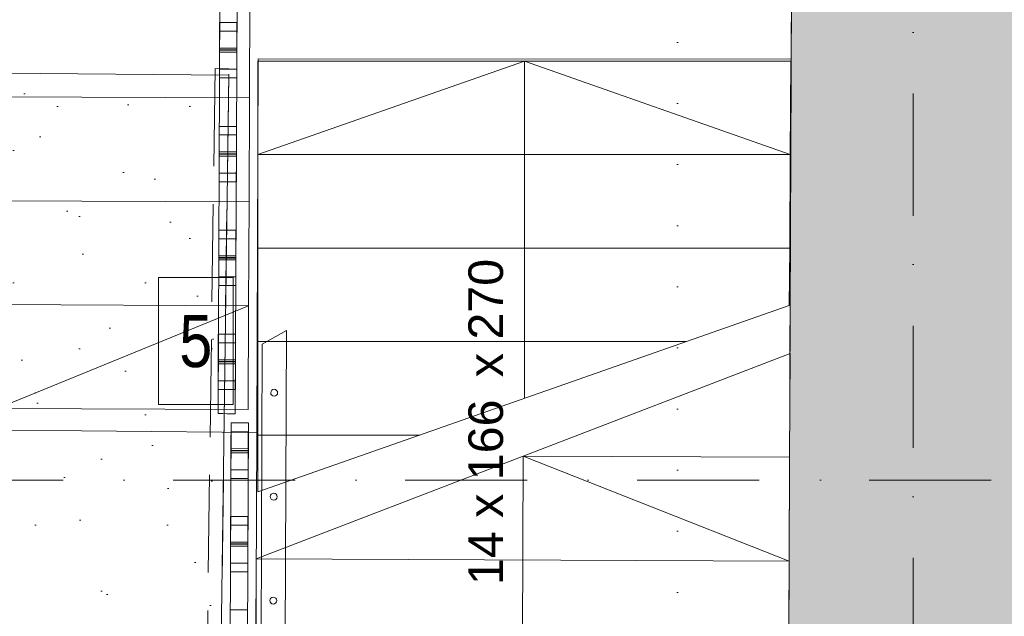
# Model space of a CAD drawing. Header units: millimetres. Extents: x -2532 to 181134, y -4151 to 53885.
# Tile 207 of 220: x 26110 to 28955, y 15801 to 17524. Entities that reach past the tile are written whole.
import ezdxf
from ezdxf.enums import TextEntityAlignment as Align

# ---------------------------------------------------------------- set-up
doc = ezdxf.new("R2010")
doc.units = ezdxf.units.MM
doc.header["$MEASUREMENT"] = 0
for name, pattern in [('Dense Dotted', [176.388884, 0, -176.388884]), ('Dot & Dashed', [670.277762, 352.777767, -176.388884, 0, -141.111112]), ('Hidden Line', [391.222223, 282.222223, -109])]:
    doc.linetypes.add(name, pattern=pattern)
for name, color, linetype in [('AR - Lõikejoon plaanis', 7, 'Continuous'), ('AR - Piirded', 7, 'Continuous'), ('AR - Seinad SS.ol', 7, 'Continuous'), ('AR - Teljed', 7, 'Continuous'), ('AR - Trepid', 7, 'Continuous'), ('New_AR - Piirded', 7, 'Continuous'), ('New_AR - Seinad SS.ol', 7, 'Continuous'), ('New_AR - Trepid', 7, 'Continuous'), ('New_AR - Vahelaed', 7, 'Continuous'), ('New_SA - ripplaed', 7, 'Continuous')]:
    doc.layers.add(name, color=color, linetype=linetype)
for name, color, linetype, lineweight in [('AR - Lõikejoon plaanis_Pen_No__85', 7, 'Continuous', 9), ('AR - Piirded_Pen_No__91', 7, 'Continuous', 9), ('AR - Seinad SS.ol_Pen_No__221', 252, 'Continuous', 13), ('AR - Teljed_Pen_No__4', 8, 'Continuous', 13), ('AR - Trepid_Pen_No__1', 7, 'Continuous', 9), ('Märkused - Muinsuskaitselised väärtused_Pen_No__20', 1, 'Continuous', 13), ('New_AR - Piirded_Pen_No__207', 5, 'Continuous', 13), ('New_AR - Seinad SS.ol_Pen_No__207', 5, 'Continuous', 13), ('New_AR - Trepid_Pen_No__207', 5, 'Continuous', 9), ('New_AR - Trepid_Pen_No__71', 7, 'Continuous', 13), ('New_AR - Vahelaed_Pen_No__207', 5, 'Continuous', 13), ('New_SA - ripplaed_Pen_No__207', 5, 'Continuous', 9)]:
    doc.layers.add(name, color=color, linetype=linetype, lineweight=lineweight)
doc.styles.add('GENERATED_STYLE_1', font='txt')
doc.styles.add('GENERATED_STYLE_4', font='txt')

# ---------------------------------------------------------------- blocks, each defined once
blk = doc.blocks.new('Slab_13_1', base_point=(25198.9, 20627.4))
at = {"layer": 'New_AR - Vahelaed_Pen_No__207', "linetype": 'Continuous', "flags": 128}
blk.add_lwpolyline([(25198.9, 20627.4), (28353.8, 20629.6), (28339.5, 17410.4), (26799.7, 17411), (26795.2, 16332.5), (25172.4, 16347.6), (25202.8, 18680.3)], close=True, dxfattribs=at)
blk = doc.blocks.new('Slab_14_1', base_point=(25172.4, 16347.6))
at = {"layer": 'New_AR - Vahelaed_Pen_No__207', "linetype": 'Continuous', "flags": 128}
blk.add_lwpolyline([(25172.4, 16347.6), (26795.2, 16332.5), (26784.8, 13867.1), (28324.8, 13860.6), (28311.6, 10724.8), (26392.8, 10724.8), (26393.7, 11165.7), (25102.9, 11168.3)], close=True, dxfattribs=at)
blk = doc.blocks.new('Slab_77_1', base_point=(25109.6, 11527.3))
at = {"layer": 'New_SA - ripplaed_Pen_No__207', "linetype": 'Continuous'}
h = blk.add_hatch(dxfattribs=at)
h.set_pattern_fill('Carpet_0001', color=256, style=0, pattern_type=2)
h.set_pattern_definition([(45, (0, 600), (-190.9188, 190.9188), [0, -180, 0, -270]), (110, (600, 600), (253.717, 92.3454), [0, -132, 0, -228])])
h.paths.add_polyline_path([(25109.6, 11527.3), (28315, 11520.9), (28325.2, 13955.3), (26668.9, 13955.3), (26714.4, 17363.8), (25185.9, 17378)])
at = {"layer": 'New_SA - ripplaed_Pen_No__207', "linetype": 'Continuous', "flags": 128}
blk.add_lwpolyline([(25109.6, 11527.3), (25185.9, 17378), (26714.4, 17363.8), (26668.9, 13955.3), (28325.2, 13955.3), (28315, 11520.9)], close=True, dxfattribs=at)
blk = doc.blocks.new('Stair_5_1')
at = {"layer": 'AR - Trepid_Pen_No__1', "linetype": 'Continuous'}
for p, q in [((26793.6, 15967.1), (28336.1, 16560.6)), ((28334.9, 16260.6), (28336.1, 16560.6)), ((27564.9, 16263.8), (26793.6, 15967.1)), ((27553.5, 13563.8), (27564.9, 16263.8)), ((28334.9, 16260.6), (27564.9, 16263.8)), ((27564.9, 16263.8), (28334.9, 16260.6)), ((28333.6, 15960.6), (27564.9, 16263.8)), ((28333.6, 15960.6), (28334.9, 16260.6)), ((26793.6, 15967.1), (26792.4, 15667.1)), ((28333.6, 15960.6), (26793.6, 15967.1)), ((26793.6, 15967.1), (28333.6, 15960.6)), ((28332.4, 15660.6), (28333.6, 15960.6))]:
    blk.add_line(p, q, dxfattribs=at)
blk = doc.blocks.new('Stair_6_1')
at = {"layer": 'New_AR - Trepid_Pen_No__207', "linetype": 'Continuous'}
for p, q in [((28338.6, 17404.8), (26798.6, 17404.8)), ((26798.6, 17404.8), (26798.6, 17134.8)), ((27568.6, 17404.8), (26798.6, 17134.8)), ((27568.6, 17134.8), (27568.6, 17404.8)), ((28336.9, 17134.8), (27568.6, 17404.8)), ((28336.9, 17134.8), (28338.6, 17404.8)), ((28336.9, 17134.8), (26798.6, 17134.8)), ((26798.6, 17134.8), (26798.6, 16864.8)), ((26798.6, 17134.8), (28336.9, 17134.8)), ((27568.6, 16430.7), (27568.6, 17134.8)), ((28335.1, 16864.8), (28336.9, 17134.8)), ((28335.1, 16864.8), (26798.6, 16864.8)), ((26798.6, 16864.8), (26798.6, 16594.8)), ((26798.6, 16864.8), (28335.1, 16864.8)), ((28334, 16699.1), (28335.1, 16864.8)), ((26798.6, 16160.7), (28334, 16699.1)), ((28036.4, 16594.8), (26798.6, 16594.8)), ((26798.6, 16594.8), (26798.6, 16324.8)), ((26798.6, 16594.8), (28036.4, 16594.8)), ((27568.1, 16430.2), (27568.1, 16431.2)), ((27569.1, 16430.2), (27569.1, 16431.2)), ((27266.4, 16324.8), (26798.6, 16324.8)), ((26798.6, 16324.8), (26798.6, 16160.7)), ((26798.6, 16324.8), (27266.4, 16324.8))]:
    blk.add_line(p, q, dxfattribs=at)
at = {"layer": 'New_AR - Trepid_Pen_No__71', "char_height": 100, "rotation": 90, "style": 'GENERATED_STYLE_1'}
for s, insert, attachment_point in [('\\A1;{\\pqc;\\pt0,7100;\\fArial Baltic|b0|i0|c186|p34;14 x \\fArial Baltic|b0|i0|c186|p34;166\\fArial Baltic|b0|i0|c186|p34;\\A1{\\H.66x;\\S^  ;}\\fArial Baltic|b0|i0|c186|p34;\\fArial Baltic|b0|i0|c186|p34; x \\fArial Baltic|b0|i0|c186|p34;270\\fArial Baltic|b0|i0|c186|p34;\\A1{\\H.66x;\\S^  ;}\\fArial Baltic|b0|i0|c186|p34;\\fArial Baltic|b0|i0|c186|p34;\\fArial Baltic|b0|i0|c186|p34;\\fArial Baltic|b0|i0|c186|p34;\\A1{\\H.66x;\\S^  ;}\\fArial Baltic|b0|i0|c186|p34;}', (27536, 16388.1), 8), ('\\A1;{\\pqc;\\pt0,7100;\\fArial Baltic|b0|i0|c186|p34;\\fArial Baltic|b0|i0|c186|p34;\\fArial Baltic|b0|i0|c186|p34;\\A1{\\H.66x;\\S^  ;}\\fArial Baltic|b0|i0|c186|p34;\\fArial Baltic|b0|i0|c186|p34;\\fArial Baltic|b0|i0|c186|p34;\\fArial Baltic|b0|i0|c186|p34;\\A1{\\H.66x;\\S^  ;}\\fArial Baltic|b0|i0|c186|p34;\\fArial Baltic|b0|i0|c186|p34;\\fArial Baltic|b0|i0|c186|p34;\\fArial Baltic|b0|i0|c186|p34;\\A1{\\H.66x;\\S^  ;}\\fArial Baltic|b0|i0|c186|p34;}', (27568.6, 16388.1), 2)]:
    blk.add_mtext(s, dxfattribs=dict(at, insert=insert, attachment_point=attachment_point))
blk = doc.blocks.new('Stair_10_1')
at = {"layer": 'New_AR - Trepid_Pen_No__207', "linetype": 'Continuous'}
for p, q in [((25551.8, 17903.5), (25550.5, 17603.5)), ((26776.8, 17898.3), (25551.8, 17903.5)), ((26051.8, 17901.4), (26050.5, 17601.4)), ((26051.3, 17901.9), (26051.3, 17900.9)), ((26052.3, 17901.9), (26052.3, 17900.9)), ((26775.5, 17598.3), (26776.8, 17898.3)), ((25550.5, 17603.5), (25549.2, 17303.5)), ((25550.5, 17603.5), (26775.5, 17598.3)), ((26775.5, 17598.3), (25550.5, 17603.5)), ((26050.5, 17601.4), (26046.7, 16701.4)), ((26774.2, 17298.3), (26775.5, 17598.3)), ((25549.2, 17303.5), (25548, 17003.5)), ((25549.2, 17303.5), (26774.2, 17298.3)), ((26774.2, 17298.3), (25549.2, 17303.5)), ((26773, 16998.3), (26774.2, 17298.3)), ((25548, 17003.5), (25546.7, 16703.5)), ((25548, 17003.5), (26773, 16998.3)), ((26773, 16998.3), (25548, 17003.5)), ((26771.7, 16698.3), (26773, 16998.3)), ((25546.7, 16703.5), (25545.5, 16403.5)), ((25546.7, 16703.5), (26771.7, 16698.3)), ((26771.7, 16698.3), (25546.7, 16703.5)), ((25546.7, 16703.5), (26045.4, 16401.4)), ((26046.7, 16701.4), (26045.4, 16401.4)), ((26045.4, 16401.4), (26771.7, 16698.3)), ((26770.4, 16398.3), (26771.7, 16698.3)), ((25545.5, 16403.5), (26770.4, 16398.3))]:
    blk.add_line(p, q, dxfattribs=at)
at = {"layer": 'New_AR - Trepid_Pen_No__71', "char_height": 100, "rotation": 89.7588, "style": 'GENERATED_STYLE_1'}
for s, insert, attachment_point in [('\\A1;{\\pqc;\\pt0,7100;\\fArial Baltic|b0|i0|c186|p34;5 x \\fArial Baltic|b0|i0|c186|p34;158\\fArial Baltic|b0|i0|c186|p34;\\A1{\\H.66x;\\S^  ;}\\fArial Baltic|b0|i0|c186|p34;\\fArial Baltic|b0|i0|c186|p34; x \\fArial Baltic|b0|i0|c186|p34;300\\fArial Baltic|b0|i0|c186|p34;\\A1{\\H.66x;\\S^  ;}\\fArial Baltic|b0|i0|c186|p34;\\fArial Baltic|b0|i0|c186|p34;\\fArial Baltic|b0|i0|c186|p34;\\fArial Baltic|b0|i0|c186|p34;\\A1{\\H.66x;\\S^  ;}\\fArial Baltic|b0|i0|c186|p34;}', (26016, 17151.5), 8), ('\\A1;{\\pqc;\\pt0,7100;\\fArial Baltic|b0|i0|c186|p34;\\fArial Baltic|b0|i0|c186|p34;\\fArial Baltic|b0|i0|c186|p34;\\A1{\\H.66x;\\S^  ;}\\fArial Baltic|b0|i0|c186|p34;\\fArial Baltic|b0|i0|c186|p34;\\fArial Baltic|b0|i0|c186|p34;\\fArial Baltic|b0|i0|c186|p34;\\A1{\\H.66x;\\S^  ;}\\fArial Baltic|b0|i0|c186|p34;\\fArial Baltic|b0|i0|c186|p34;\\fArial Baltic|b0|i0|c186|p34;\\fArial Baltic|b0|i0|c186|p34;\\A1{\\H.66x;\\S^  ;}\\fArial Baltic|b0|i0|c186|p34;}', (26048.6, 17151.4), 2)]:
    blk.add_mtext(s, dxfattribs=dict(at, insert=insert, attachment_point=attachment_point))
blk = doc.blocks.new('Wall_41_1', base_point=(28311.1, 10600.9))
at = {"layer": 'AR - Seinad SS.ol_Pen_No__221', "linetype": 'Continuous'}
blk.add_hatch(color=256, dxfattribs=at).paths.add_polyline_path([(29043.5, 11169.4), (29071.9, 17914.5), (28341.9, 17918.8), (28313.5, 11170.9)])
at = {"layer": 'AR - Seinad SS.ol_Pen_No__221', "linetype": 'Continuous', "flags": 128}
blk.add_lwpolyline([(28344.4, 18518.8), (28313.5, 11170.9)], dxfattribs=at)
blk = doc.blocks.new('Wall_117_1', base_point=(33152.6, 16521.6))
at = {"layer": 'New_AR - Seinad SS.ol_Pen_No__207', "linetype": 'Continuous', "flags": 128}
blk.add_lwpolyline([(28335.9, 16641.6), (28335.9, 16521.6)], dxfattribs=at)
blk = doc.blocks.new('Wall_315_1', base_point=(26668.9, 13955.3))
at = {"layer": 'New_SA - ripplaed_Pen_No__207', "linetype": 'Hidden Line', "flags": 128}
for points in [[(26674.7, 17383.1), (26628.7, 13942.3)], [(26668.9, 13955.3), (26714.7, 17382.6)], [(26701.7, 17382.7), (26674.7, 17383.1)], [(26714.7, 17382.6), (26701.7, 17382.7)]]:
    blk.add_lwpolyline(points, dxfattribs=at)
blk = doc.blocks.new('Standard grid marker')
at = {"layer": 'AR - Teljed_Pen_No__4', "linetype": 'Dot & Dashed'}
blk.add_line((1000, 0), (44867.9, 0), dxfattribs=at)
at = {"layer": 'AR - Teljed_Pen_No__4', "style": 'GENERATED_STYLE_1'}
for tag, p in [('AC_MarkerText_1_0', (-300, 14.3)), ('AC_MarkerText_1_1', (46167.9, 14.3))]:
    blk.add_attdef(tag, text='', height=250, dxfattribs=at).set_placement(p, align=Align.MIDDLE_CENTER)
blk = doc.blocks.new('Standard grid marker_8')
at = {"layer": 'AR - Teljed_Pen_No__4', "linetype": 'Dot & Dashed'}
blk.add_line((1000, 0), (40415.7, 0), dxfattribs=at)
at = {"layer": 'AR - Teljed_Pen_No__4', "style": 'GENERATED_STYLE_1'}
for tag, p in [('AC_MarkerText_1_0', (-300, 12.2)), ('AC_MarkerText_1_1', (41715.7, 12.2))]:
    blk.add_attdef(tag, text='', height=250, rotation=270, dxfattribs=at).set_placement(p, align=Align.MIDDLE_CENTER)
blk = doc.blocks.new('Piire_P-01a[50]_1', base_point=(26709.6, 13769.5))
at = {"layer": 'New_AR - Piirded_Pen_No__207', "linetype": 'Continuous'}
for p, q in [((26721.1, 16359.8), (26709.6, 13769.7)), ((26721.1, 16359.6), (26720.4, 16199.7)), ((26721.1, 16359.7), (26721, 16334.7)), ((26724.4, 16359.8), (26721.1, 16359.8)), ((26721.1, 16355.5), (26721.1, 16359.7)), ((26721.1, 16359.7), (26721.1, 16359.6)), ((26771.1, 16359.4), (26721.1, 16359.7)), ((26771.1, 16359.3), (26721.1, 16359.6)), ((26771.1, 16359.3), (26721.1, 16359.6)), ((26733.6, 16359.7), (26724.4, 16359.8)), ((26746.1, 16359.7), (26733.6, 16359.7)), ((26758.6, 16359.6), (26746.1, 16359.7)), ((26767.7, 16359.6), (26758.6, 16359.6)), ((26771.1, 16359.6), (26759.6, 13769.5)), ((26771.1, 16359.6), (26767.7, 16359.6)), ((26771.1, 16359.3), (26770.4, 16199.4)), ((26771, 16334.4), (26771.1, 16359.4)), ((26771.1, 16359.4), (26771.1, 16355.3)), ((26771.1, 16359.3), (26771.1, 16359.4)), ((26720.9, 16319.9), (26721, 16331.2)), ((26721, 16349.3), (26721.1, 16355.5)), ((26721, 16341.1), (26721, 16349.3)), ((26721, 16331.2), (26721, 16341.1)), ((26721, 16334.7), (26771, 16334.4)), ((26771, 16340.9), (26770.9, 16331)), ((26770.9, 16331), (26770.9, 16319.7)), ((26771.1, 16355.3), (26771, 16349)), ((26771, 16349), (26771, 16340.9)), ((26720.8, 16307.5), (26720.9, 16319.9)), ((26720.8, 16294.3), (26720.8, 16307.5)), ((26770.9, 16319.7), (26770.8, 16307.3)), ((26770.8, 16307.3), (26770.8, 16294.1)), ((26720.7, 16285.6), (26720.8, 16294.3)), ((26770.7, 16285.4), (26720.7, 16285.6)), ((26720.7, 16285), (26720.7, 16285.4)), ((26720.7, 16283.7), (26720.7, 16285)), ((26720.7, 16281.8), (26720.7, 16283.7)), ((26720.7, 16279.7), (26720.7, 16281.8)), ((26770.7, 16280.5), (26720.7, 16280.7)), ((26720.7, 16277.4), (26720.7, 16279.7)), ((26770.7, 16279.4), (26720.7, 16279.7)), ((26770.7, 16279.1), (26720.7, 16279.3)), ((26720.7, 16275.5), (26720.7, 16277.4)), ((26720.7, 16274.2), (26720.7, 16275.5)), ((26720.7, 16274), (26720.7, 16274.2)), ((26720.7, 16265.6), (26720.7, 16273.7)), ((26770.7, 16273.4), (26720.7, 16273.7)), ((26770.8, 16294.1), (26770.7, 16285.4)), ((26770.7, 16285.2), (26770.7, 16284.8)), ((26770.7, 16284.8), (26770.7, 16283.5)), ((26770.7, 16283.5), (26770.7, 16281.6)), ((26770.7, 16281.6), (26770.7, 16279.4)), ((26770.7, 16279.4), (26770.7, 16277.2)), ((26770.7, 16277.2), (26770.7, 16275.3)), ((26770.7, 16275.3), (26770.7, 16274)), ((26770.7, 16274), (26770.7, 16273.8)), ((26770.7, 16273.4), (26770.7, 16265.4)), ((26720.5, 16239.9), (26720.6, 16252.4)), ((26720.6, 16252.4), (26720.7, 16265.6)), ((26770.6, 16252.2), (26770.5, 16239.6)), ((26770.7, 16265.4), (26770.6, 16252.2)), ((26720.5, 16224.7), (26720.4, 16199.7)), ((26720.4, 16210.2), (26720.5, 16218.5)), ((26720.5, 16228.5), (26720.5, 16239.9)), ((26720.5, 16218.5), (26720.5, 16228.5)), ((26770.5, 16224.4), (26720.5, 16224.7)), ((26770.4, 16199.4), (26770.5, 16224.4)), ((26770.5, 16218.3), (26770.4, 16210)), ((26770.5, 16239.6), (26770.5, 16228.3)), ((26770.5, 16228.3), (26770.5, 16218.3)), ((26720.4, 16203.9), (26720.4, 16210.2)), ((26720.4, 16199.7), (26720.4, 16203.9)), ((26720.4, 16199.7), (26770.4, 16199.4)), ((26770.4, 16199.4), (26720.4, 16199.7)), ((26770.4, 16210), (26770.4, 16203.7)), ((26770.4, 16203.7), (26770.4, 16199.4)), ((26719.9, 16089.8), (26719.8, 16064.8)), ((26719.8, 16079.4), (26719.9, 16085.6)), ((26719.8, 16071.2), (26719.8, 16079.4)), ((26719.9, 16085.6), (26719.9, 16089.8)), ((26719.9, 16089.8), (26719.9, 16089.7)), ((26769.9, 16089.6), (26719.9, 16089.8)), ((26769.9, 16089.4), (26719.9, 16089.7)), ((26769.9, 16089.4), (26719.9, 16089.7)), ((26769.8, 16064.6), (26769.9, 16089.6)), ((26769.9, 16085.4), (26769.8, 16079.2)), ((26769.8, 16079.2), (26769.8, 16071)), ((26769.9, 16089.6), (26769.9, 16085.4)), ((26769.9, 16089.4), (26769.9, 16089.6)), ((26719.8, 16064.8), (26719.3, 15954.8)), ((26719.7, 16050), (26719.8, 16061.3)), ((26719.7, 16037.6), (26719.7, 16050)), ((26719.8, 16061.3), (26719.8, 16071.2)), ((26719.8, 16064.8), (26769.8, 16064.6)), ((26769.8, 16064.6), (26769.3, 15954.6)), ((26769.8, 16061.1), (26769.7, 16049.8)), ((26769.7, 16049.8), (26769.7, 16037.4)), ((26769.8, 16071), (26769.8, 16061.1)), ((26719.6, 16024.4), (26719.7, 16037.6)), ((26719.6, 16015.7), (26719.6, 16024.4)), ((26769.7, 16037.4), (26769.6, 16024.2)), ((26769.6, 16024.2), (26769.6, 16015.5)), ((26719.4, 15982.5), (26719.5, 15995.8)), ((26719.5, 16013.8), (26719.6, 16015.2)), ((26719.5, 16012), (26719.5, 16013.8)), ((26719.5, 16009.8), (26719.5, 16012)), ((26769.5, 16010.6), (26719.5, 16010.8)), ((26719.5, 16007.5), (26719.5, 16009.8)), ((26769.5, 16009.6), (26719.5, 16009.8)), ((26769.5, 16009.2), (26719.5, 16009.4)), ((26719.5, 16005.6), (26719.5, 16007.5)), ((26719.5, 16004.3), (26719.5, 16005.6)), ((26719.5, 16004.2), (26719.5, 16004.3)), ((26719.5, 15995.8), (26719.5, 16003.8)), ((26769.5, 16003.6), (26719.5, 16003.8)), ((26769.6, 16015.5), (26719.6, 16015.7)), ((26719.6, 16015.2), (26719.6, 16015.5)), ((26769.5, 15995.5), (26769.4, 15982.3)), ((26769.6, 16014.9), (26769.5, 16013.6)), ((26769.5, 16013.6), (26769.5, 16011.7)), ((26769.5, 16011.7), (26769.5, 16009.6)), ((26769.5, 16009.6), (26769.5, 16007.3)), ((26769.5, 16007.3), (26769.5, 16005.4)), ((26769.5, 16005.4), (26769.5, 16004.1)), ((26769.5, 16004.1), (26769.5, 16003.9)), ((26769.5, 16003.6), (26769.5, 15995.5)), ((26769.6, 16015.3), (26769.6, 16014.9)), ((26719.3, 15958.6), (26719.4, 15970)), ((26719.4, 15970), (26719.4, 15982.5)), ((26769.4, 15969.8), (26769.3, 15958.4)), ((26769.4, 15982.3), (26769.4, 15969.8)), ((26719.3, 15954.8), (26719.2, 15929.8)), ((26719.2, 15940.4), (26719.3, 15948.6)), ((26719.2, 15934), (26719.2, 15940.4)), ((26719.2, 15929.8), (26719.2, 15934)), ((26719.3, 15948.6), (26719.3, 15958.6)), ((26769.3, 15954.6), (26719.3, 15954.8)), ((26769.2, 15929.6), (26769.3, 15954.6)), ((26769.3, 15948.4), (26769.2, 15940.1)), ((26769.2, 15940.1), (26769.2, 15933.8)), ((26769.2, 15933.8), (26769.2, 15929.6)), ((26769.3, 15958.4), (26769.3, 15948.4)), ((26719.2, 15929.8), (26769.2, 15929.6)), ((26718.7, 15819.9), (26718.6, 15794.9)), ((26718.7, 15815.7), (26718.7, 15819.9)), ((26718.7, 15819.9), (26718.7, 15819.8)), ((26768.7, 15819.7), (26718.7, 15819.9)), ((26768.7, 15819.6), (26718.7, 15819.8)), ((26768.7, 15819.6), (26718.7, 15819.8)), ((26768.6, 15794.7), (26768.7, 15819.7)), ((26768.7, 15819.7), (26768.7, 15815.5)), ((26768.7, 15819.6), (26768.7, 15819.7)), ((26718.6, 15809.5), (26718.7, 15815.7)), ((26718.6, 15801.3), (26718.6, 15809.5)), ((26718.6, 15791.4), (26718.6, 15801.3)), ((26768.7, 15815.5), (26768.6, 15809.3)), ((26768.6, 15809.3), (26768.6, 15801.1))]:
    blk.add_line(p, q, dxfattribs=at)
blk = doc.blocks.new('Piire_TRP-04[51]_1', base_point=(26683.4, 16386.3))
at = {"layer": 'New_AR - Piirded_Pen_No__207', "linetype": 'Continuous'}
for p, q in [((26683.4, 16386.5), (26689.8, 17886.5)), ((26689.8, 17886.5), (26693.1, 17886.5)), ((26693.1, 17886.5), (26702.3, 17886.5)), ((26702.3, 17886.5), (26714.8, 17886.4)), ((26714.8, 17886.4), (26727.3, 17886.4)), ((26727.3, 17886.4), (26736.4, 17886.3)), ((26733.4, 16386.3), (26739.8, 17886.3)), ((26736.4, 17886.3), (26739.8, 17886.3)), ((26689.1, 17816.3), (26689.1, 17791.3)), ((26739.1, 17816.3), (26689.1, 17816.3)), ((26689.1, 17812.2), (26689.1, 17816.3)), ((26689.1, 17805.9), (26689.1, 17812.2)), ((26739.1, 17791.3), (26739.1, 17816.3)), ((26739.1, 17816.3), (26739.1, 17812.2)), ((26739.1, 17812.2), (26739.1, 17805.9)), ((26689.1, 17797.7), (26689.1, 17805.9)), ((26689.1, 17787.9), (26689.1, 17797.7)), ((26689.1, 17791.3), (26739.1, 17791.3)), ((26689.1, 17776.6), (26689.1, 17787.9)), ((26739.1, 17805.9), (26739.1, 17797.7)), ((26739.1, 17797.7), (26739.1, 17787.9)), ((26739.1, 17787.9), (26739.1, 17776.6)), ((26689.1, 17764.1), (26689.1, 17776.6)), ((26689.1, 17750.9), (26689.1, 17764.1)), ((26739.1, 17776.6), (26739.1, 17764.1)), ((26739.1, 17764.1), (26739.1, 17750.9)), ((26689.1, 17742.3), (26689.1, 17750.9)), ((26689.1, 17741.7), (26689.1, 17742.3)), ((26739.1, 17742.3), (26689.1, 17742.3)), ((26689.1, 17740.4), (26689.1, 17741.7)), ((26689.1, 17738.5), (26689.1, 17740.4)), ((26689.1, 17736.3), (26689.1, 17738.5)), ((26739.1, 17737.3), (26689.1, 17737.3)), ((26689.1, 17734), (26689.1, 17736.3)), ((26739.1, 17736.3), (26689.1, 17736.3)), ((26739.1, 17736), (26689.1, 17736)), ((26689.1, 17732.1), (26689.1, 17734)), ((26689.1, 17730.8), (26689.1, 17732.1)), ((26689.1, 17730.3), (26689.1, 17730.8)), ((26689.1, 17722.3), (26689.1, 17730.3)), ((26739.1, 17730.3), (26689.1, 17730.3)), ((26739.1, 17750.9), (26739.1, 17742.3)), ((26739.1, 17742.3), (26739.1, 17741.7)), ((26739.1, 17741.7), (26739.1, 17740.4)), ((26739.1, 17740.4), (26739.1, 17738.5)), ((26739.1, 17738.5), (26739.1, 17736.3)), ((26739.1, 17736.3), (26739.1, 17734)), ((26739.1, 17734), (26739.1, 17732.1)), ((26739.1, 17732.1), (26739.1, 17730.8)), ((26739.1, 17730.8), (26739.1, 17730.3)), ((26739.1, 17730.3), (26739.1, 17722.3)), ((26689.1, 17709), (26689.1, 17722.3)), ((26689.1, 17696.5), (26689.1, 17709)), ((26689.1, 17685.1), (26689.1, 17696.5)), ((26739.1, 17722.3), (26739.1, 17709)), ((26739.1, 17709), (26739.1, 17696.5)), ((26739.1, 17696.5), (26739.1, 17685.1)), ((26689.1, 17675.1), (26689.1, 17685.1)), ((26689.1, 17681.3), (26689.1, 17656.3)), ((26739.1, 17681.3), (26689.1, 17681.3)), ((26689.1, 17666.9), (26689.1, 17675.1)), ((26689.1, 17660.5), (26689.1, 17666.9)), ((26739.1, 17685.1), (26739.1, 17675.1)), ((26739.1, 17656.3), (26739.1, 17681.3)), ((26739.1, 17675.1), (26739.1, 17666.9)), ((26739.1, 17666.9), (26739.1, 17660.5)), ((26689.1, 17656.3), (26689.1, 17660.5)), ((26689.1, 17656.3), (26739.1, 17656.3)), ((26739.1, 17660.5), (26739.1, 17656.3)), ((26687.9, 17516.3), (26687.9, 17491.3)), ((26737.9, 17516.3), (26687.9, 17516.3)), ((26687.9, 17512.2), (26687.9, 17516.3)), ((26687.9, 17505.9), (26687.9, 17512.2)), ((26687.9, 17497.7), (26687.9, 17505.9)), ((26687.9, 17487.9), (26687.9, 17497.7)), ((26737.9, 17491.3), (26737.9, 17516.3)), ((26737.9, 17516.3), (26737.9, 17512.2)), ((26737.9, 17512.2), (26737.9, 17505.9)), ((26737.9, 17505.9), (26737.9, 17497.7)), ((26737.9, 17497.7), (26737.9, 17487.9)), ((26687.9, 17491.3), (26737.9, 17491.3)), ((26687.9, 17476.6), (26687.9, 17487.9)), ((26687.9, 17464.1), (26687.9, 17476.6)), ((26737.9, 17487.9), (26737.9, 17476.6)), ((26737.9, 17476.6), (26737.9, 17464.1)), ((26687.9, 17450.9), (26687.9, 17464.1)), ((26687.9, 17442.3), (26687.9, 17450.9)), ((26687.9, 17441.7), (26687.9, 17442.3)), ((26737.9, 17442.3), (26687.9, 17442.3)), ((26687.9, 17440.4), (26687.9, 17441.7)), ((26687.9, 17438.5), (26687.9, 17440.4)), ((26687.9, 17436.3), (26687.9, 17438.5)), ((26737.9, 17464.1), (26737.9, 17450.9)), ((26737.9, 17450.9), (26737.9, 17442.3)), ((26737.9, 17442.3), (26737.9, 17441.7)), ((26737.9, 17441.7), (26737.9, 17440.4)), ((26737.9, 17440.4), (26737.9, 17438.5)), ((26737.9, 17438.5), (26737.9, 17436.3)), ((26737.9, 17437.3), (26687.9, 17437.3)), ((26687.9, 17434.1), (26687.9, 17436.3)), ((26737.9, 17436.3), (26687.9, 17436.3)), ((26737.9, 17436), (26687.9, 17436)), ((26687.9, 17432.1), (26687.9, 17434.1)), ((26687.9, 17430.8), (26687.9, 17432.1)), ((26687.9, 17430.3), (26687.9, 17430.8)), ((26687.9, 17422.3), (26687.9, 17430.3)), ((26737.9, 17430.3), (26687.9, 17430.3)), ((26687.9, 17409), (26687.9, 17422.3)), ((26737.9, 17436.3), (26737.9, 17434.1)), ((26737.9, 17434.1), (26737.9, 17432.1)), ((26737.9, 17432.1), (26737.9, 17430.8)), ((26737.9, 17430.8), (26737.9, 17430.3)), ((26737.9, 17430.3), (26737.9, 17422.3)), ((26737.9, 17422.3), (26737.9, 17409)), ((26687.9, 17396.5), (26687.9, 17409)), ((26687.9, 17385.1), (26687.9, 17396.5)), ((26687.9, 17375.1), (26687.9, 17385.1)), ((26687.9, 17381.3), (26687.9, 17356.3)), ((26737.9, 17381.3), (26687.9, 17381.3)), ((26737.9, 17409), (26737.9, 17396.5)), ((26737.9, 17396.5), (26737.9, 17385.1)), ((26737.9, 17385.1), (26737.9, 17375.1)), ((26737.9, 17356.3), (26737.9, 17381.3)), ((26687.9, 17366.9), (26687.9, 17375.1)), ((26687.9, 17360.5), (26687.9, 17366.9)), ((26687.9, 17356.3), (26687.9, 17360.5)), ((26687.9, 17356.3), (26737.9, 17356.3)), ((26737.9, 17375.1), (26737.9, 17366.9)), ((26737.9, 17366.9), (26737.9, 17360.5)), ((26737.9, 17360.5), (26737.9, 17356.3)), ((26686.6, 17216.3), (26686.6, 17191.3)), ((26736.6, 17216.3), (26686.6, 17216.3)), ((26686.6, 17212.2), (26686.6, 17216.3)), ((26686.6, 17205.9), (26686.6, 17212.2)), ((26736.6, 17191.3), (26736.6, 17216.3)), ((26736.6, 17216.3), (26736.6, 17212.2)), ((26736.6, 17212.2), (26736.6, 17205.9)), ((26686.6, 17197.7), (26686.6, 17205.9)), ((26686.6, 17187.9), (26686.6, 17197.7)), ((26686.6, 17191.3), (26736.6, 17191.3)), ((26686.6, 17176.6), (26686.6, 17187.9)), ((26736.6, 17205.9), (26736.6, 17197.7)), ((26736.6, 17197.7), (26736.6, 17187.9)), ((26736.6, 17187.9), (26736.6, 17176.6)), ((26686.6, 17164.1), (26686.6, 17176.6)), ((26686.6, 17150.9), (26686.6, 17164.1)), ((26736.6, 17176.6), (26736.6, 17164.1)), ((26736.6, 17164.1), (26736.6, 17150.9)), ((26686.6, 17142.3), (26686.6, 17150.9)), ((26686.6, 17141.7), (26686.6, 17142.3)), ((26736.6, 17142.3), (26686.6, 17142.3)), ((26686.6, 17140.4), (26686.6, 17141.7)), ((26686.6, 17138.5), (26686.6, 17140.4)), ((26686.6, 17136.3), (26686.6, 17138.5)), ((26736.6, 17137.3), (26686.6, 17137.3)), ((26686.6, 17134.1), (26686.6, 17136.3)), ((26736.6, 17136.3), (26686.6, 17136.3)), ((26736.6, 17136), (26686.6, 17136)), ((26686.6, 17132.1), (26686.6, 17134.1)), ((26686.6, 17130.8), (26686.6, 17132.1)), ((26686.6, 17130.3), (26686.6, 17130.8)), ((26686.6, 17122.3), (26686.6, 17130.3)), ((26736.6, 17130.3), (26686.6, 17130.3)), ((26736.6, 17150.9), (26736.6, 17142.3)), ((26736.6, 17142.3), (26736.6, 17141.7)), ((26736.6, 17141.7), (26736.6, 17140.4)), ((26736.6, 17140.4), (26736.6, 17138.5)), ((26736.6, 17138.5), (26736.6, 17136.3)), ((26736.6, 17136.3), (26736.6, 17134.1)), ((26736.6, 17134.1), (26736.6, 17132.1)), ((26736.6, 17132.1), (26736.6, 17130.8)), ((26736.6, 17130.8), (26736.6, 17130.3)), ((26736.6, 17130.3), (26736.6, 17122.3)), ((26686.6, 17109), (26686.6, 17122.3)), ((26686.6, 17096.5), (26686.6, 17109)), ((26736.6, 17122.3), (26736.6, 17109)), ((26736.6, 17109), (26736.6, 17096.5)), ((26686.6, 17085.1), (26686.6, 17096.5)), ((26686.6, 17075.1), (26686.6, 17085.1)), ((26686.6, 17081.3), (26686.6, 17056.3)), ((26736.6, 17081.3), (26686.6, 17081.3)), ((26686.6, 17066.9), (26686.6, 17075.1)), ((26736.6, 17096.5), (26736.6, 17085.1)), ((26736.6, 17085.1), (26736.6, 17075.1)), ((26736.6, 17056.3), (26736.6, 17081.3)), ((26736.6, 17075.1), (26736.6, 17066.9)), ((26686.6, 17060.5), (26686.6, 17066.9)), ((26686.6, 17056.3), (26686.6, 17060.5)), ((26686.6, 17056.3), (26736.6, 17056.3)), ((26736.6, 17066.9), (26736.6, 17060.5)), ((26736.6, 17060.5), (26736.6, 17056.3)), ((26685.3, 16916.3), (26685.3, 16891.3)), ((26735.3, 16916.3), (26685.3, 16916.3)), ((26685.3, 16912.2), (26685.3, 16916.3)), ((26685.3, 16905.9), (26685.3, 16912.2)), ((26685.3, 16897.7), (26685.3, 16905.9)), ((26685.3, 16887.9), (26685.3, 16897.7)), ((26735.3, 16891.3), (26735.3, 16916.3)), ((26735.3, 16916.3), (26735.3, 16912.2)), ((26735.3, 16912.2), (26735.3, 16905.9)), ((26735.3, 16905.9), (26735.3, 16897.7)), ((26735.3, 16897.7), (26735.3, 16887.9)), ((26685.3, 16891.3), (26735.3, 16891.3)), ((26685.3, 16876.6), (26685.3, 16887.9)), ((26685.3, 16864.1), (26685.3, 16876.6)), ((26735.3, 16887.9), (26735.3, 16876.6)), ((26735.3, 16876.6), (26735.3, 16864.1)), ((26685.3, 16850.9), (26685.3, 16864.1)), ((26685.3, 16842.3), (26685.3, 16850.9)), ((26685.3, 16841.7), (26685.3, 16842.3)), ((26735.3, 16842.3), (26685.3, 16842.3)), ((26685.3, 16840.4), (26685.3, 16841.7)), ((26735.3, 16864.1), (26735.3, 16850.9)), ((26735.3, 16850.9), (26735.3, 16842.3)), ((26735.3, 16842.3), (26735.3, 16841.7)), ((26735.3, 16841.7), (26735.3, 16840.4)), ((26685.3, 16838.5), (26685.3, 16840.4)), ((26685.3, 16836.3), (26685.3, 16838.5)), ((26735.3, 16837.3), (26685.3, 16837.3)), ((26685.3, 16834.1), (26685.3, 16836.3)), ((26735.3, 16836.3), (26685.3, 16836.3)), ((26735.3, 16836), (26685.3, 16836)), ((26685.3, 16832.1), (26685.3, 16834.1)), ((26685.3, 16830.8), (26685.3, 16832.1)), ((26685.3, 16830.3), (26685.3, 16830.8)), ((26685.3, 16822.3), (26685.3, 16830.3)), ((26735.3, 16830.3), (26685.3, 16830.3)), ((26685.3, 16809), (26685.3, 16822.3)), ((26735.3, 16840.4), (26735.3, 16838.5)), ((26735.3, 16838.5), (26735.3, 16836.3)), ((26735.3, 16836.3), (26735.3, 16834.1)), ((26735.3, 16834.1), (26735.3, 16832.1)), ((26735.3, 16832.1), (26735.3, 16830.8)), ((26735.3, 16830.8), (26735.3, 16830.3)), ((26735.3, 16830.3), (26735.3, 16822.3)), ((26735.3, 16822.3), (26735.3, 16809)), ((26685.3, 16796.5), (26685.3, 16809)), ((26685.3, 16785.1), (26685.3, 16796.5)), ((26685.3, 16775.2), (26685.3, 16785.1)), ((26735.3, 16809), (26735.3, 16796.5)), ((26735.3, 16796.5), (26735.3, 16785.1)), ((26735.3, 16785.1), (26735.3, 16775.2)), ((26685.3, 16781.3), (26685.3, 16756.3)), ((26735.3, 16781.3), (26685.3, 16781.3)), ((26685.3, 16766.9), (26685.3, 16775.2)), ((26685.3, 16760.5), (26685.3, 16766.9)), ((26685.3, 16756.3), (26685.3, 16760.5)), ((26685.3, 16756.3), (26735.3, 16756.3)), ((26735.3, 16756.3), (26735.3, 16781.3)), ((26735.3, 16775.2), (26735.3, 16766.9)), ((26735.3, 16766.9), (26735.3, 16760.5)), ((26735.3, 16760.5), (26735.3, 16756.3)), ((26684.1, 16616.3), (26684.1, 16591.3)), ((26734.1, 16616.3), (26684.1, 16616.3)), ((26684.1, 16612.2), (26684.1, 16616.3)), ((26734.1, 16591.3), (26734.1, 16616.3)), ((26734.1, 16616.3), (26734.1, 16612.2)), ((26684.1, 16605.9), (26684.1, 16612.2)), ((26684.1, 16597.7), (26684.1, 16605.9)), ((26684.1, 16587.9), (26684.1, 16597.7)), ((26684.1, 16591.3), (26734.1, 16591.3)), ((26684.1, 16576.6), (26684.1, 16587.9)), ((26734.1, 16612.2), (26734.1, 16605.9)), ((26734.1, 16605.9), (26734.1, 16597.7)), ((26734.1, 16597.7), (26734.1, 16587.9)), ((26734.1, 16587.9), (26734.1, 16576.6)), ((26684.1, 16564.1), (26684.1, 16576.6)), ((26684.1, 16550.9), (26684.1, 16564.1)), ((26734.1, 16576.6), (26734.1, 16564.1)), ((26734.1, 16564.1), (26734.1, 16550.9)), ((26684.1, 16542.3), (26684.1, 16550.9)), ((26684.1, 16541.7), (26684.1, 16542.3)), ((26734.1, 16542.3), (26684.1, 16542.3)), ((26684.1, 16540.4), (26684.1, 16541.7)), ((26684.1, 16538.5), (26684.1, 16540.4)), ((26684.1, 16536.3), (26684.1, 16538.5)), ((26734.1, 16537.3), (26684.1, 16537.3)), ((26684.1, 16534.1), (26684.1, 16536.3)), ((26734.1, 16536.3), (26684.1, 16536.3)), ((26734.1, 16536), (26684.1, 16536)), ((26684.1, 16532.1), (26684.1, 16534.1)), ((26684.1, 16530.8), (26684.1, 16532.1)), ((26684.1, 16530.3), (26684.1, 16530.8)), ((26684.1, 16522.3), (26684.1, 16530.3)), ((26734.1, 16530.3), (26684.1, 16530.3)), ((26734.1, 16550.9), (26734.1, 16542.3)), ((26734.1, 16542.3), (26734.1, 16541.7)), ((26734.1, 16541.7), (26734.1, 16540.4)), ((26734.1, 16540.4), (26734.1, 16538.5)), ((26734.1, 16538.5), (26734.1, 16536.3)), ((26734.1, 16536.3), (26734.1, 16534.1)), ((26734.1, 16534.1), (26734.1, 16532.1)), ((26734.1, 16532.1), (26734.1, 16530.8)), ((26734.1, 16530.8), (26734.1, 16530.3)), ((26734.1, 16530.3), (26734.1, 16522.3)), ((26684.1, 16509), (26684.1, 16522.3)), ((26684.1, 16496.5), (26684.1, 16509)), ((26734.1, 16522.3), (26734.1, 16509)), ((26734.1, 16509), (26734.1, 16496.5)), ((26684.1, 16485.1), (26684.1, 16496.5)), ((26684.1, 16475.2), (26684.1, 16485.1)), ((26684.1, 16481.3), (26684.1, 16456.3)), ((26734.1, 16481.3), (26684.1, 16481.3)), ((26684.1, 16466.9), (26684.1, 16475.2)), ((26734.1, 16496.5), (26734.1, 16485.1)), ((26734.1, 16485.1), (26734.1, 16475.2)), ((26734.1, 16456.3), (26734.1, 16481.3)), ((26734.1, 16475.2), (26734.1, 16466.9)), ((26684.1, 16460.6), (26684.1, 16466.9)), ((26684.1, 16456.3), (26684.1, 16460.6)), ((26684.1, 16456.3), (26734.1, 16456.3)), ((26734.1, 16466.9), (26734.1, 16460.6)), ((26734.1, 16460.6), (26734.1, 16456.3)), ((26683.4, 16386.5), (26686.8, 16386.5)), ((26686.8, 16386.5), (26695.9, 16386.5)), ((26695.9, 16386.5), (26708.4, 16386.4)), ((26708.4, 16386.4), (26720.9, 16386.4)), ((26720.9, 16386.4), (26730.1, 16386.3)), ((26730.1, 16386.3), (26733.4, 16386.3))]:
    blk.add_line(p, q, dxfattribs=at)
blk = doc.blocks.new('Cutting Plane_1_1', base_point=(28011, -2025.7))
at = {"layer": 'AR - Lõikejoon plaanis_Pen_No__85', "linetype": 'Dense Dotted'}
blk.add_line((28011, -1425.7), (28011, 39601.8), dxfattribs=at)
blk = doc.blocks.new('Railing_12_1')
at = {"layer": 'AR - Piirded_Pen_No__91', "linetype": 'Continuous'}
for p, q in [((26881.4, 16626.9), (26811.3, 16586.8)), ((26868, 13446.7), (26881.4, 16626.9)), ((26811.3, 16586.8), (26798, 13447))]:
    blk.add_line(p, q, dxfattribs=at)
for centre, start, end in [((26845.7, 16446.8), 359.7588, 179.7588), ((26845.7, 16446.8), 179.7588, 359.7588), ((26844.4, 16146.8), 359.7588, 179.7588), ((26844.4, 16146.8), 179.7588, 359.7588), ((26843.1, 15846.8), 359.7588, 179.7588), ((26843.1, 15846.8), 179.7588, 359.7588)]:
    blk.add_arc(centre, 10, start, end, dxfattribs=at)

msp = doc.modelspace()

# ---------------------------------------------------------------- linework, layer by layer
at = {"layer": 'Märkused - Muinsuskaitselised väärtused_Pen_No__20', "linetype": 'Continuous', "flags": 128}
msp.add_lwpolyline([(26511.3, 16780), (26727.3, 16780), (26727.3, 16412.9), (26511.3, 16412.9)], close=True, dxfattribs=at)

# ---------------------------------------------------------------- block references
at = {"layer": 'AR - Lõikejoon plaanis'}
msp.add_blockref('Cutting Plane_1_1', (28011, -2025.7), dxfattribs=at)
at = {"layer": 'AR - Piirded', "linetype": 'Continuous'}
msp.add_blockref('Railing_12_1', (0, 0), dxfattribs=at)
at = {"layer": 'AR - Seinad SS.ol'}
msp.add_blockref('Wall_41_1', (28311.1, 10600.9), dxfattribs=at)
at = {"layer": 'AR - Trepid', "linetype": 'Continuous'}
msp.add_blockref('Stair_5_1', (0, 0), dxfattribs=at)
at = {"layer": 'New_AR - Piirded', "linetype": 'Continuous'}
for name, p in [('Piire_TRP-04[51]_1', (26683.4, 16386.3)), ('Piire_P-01a[50]_1', (26709.6, 13769.5))]:
    msp.add_blockref(name, p, dxfattribs=at)
at = {"layer": 'New_AR - Trepid', "linetype": 'Continuous'}
for name in ['Stair_10_1', 'Stair_6_1']:
    msp.add_blockref(name, (0, 0), dxfattribs=at)
at = {"layer": 'New_AR - Vahelaed', "linetype": 'Continuous'}
for name, p in [('Slab_13_1', (25198.9, 20627.4)), ('Slab_14_1', (25172.4, 16347.6))]:
    msp.add_blockref(name, p, dxfattribs=at)
at = {"layer": 'New_SA - ripplaed'}
msp.add_blockref('Wall_315_1', (26668.9, 13955.3), dxfattribs=at)
at = {"layer": 'New_SA - ripplaed', "linetype": 'Continuous'}
msp.add_blockref('Slab_77_1', (25109.6, 11527.3), dxfattribs=at)

# ---------------------------------------------------------------- texts
at = {"layer": 'Märkused - Muinsuskaitselised väärtused_Pen_No__20', "linetype": 'Continuous', "insert": (26619.3, 16518.9), "char_height": 150, "attachment_point": 8, "style": 'GENERATED_STYLE_4'}
msp.add_mtext('\\A1;{\\pqc;\\fArial Narrow|b0|i0|c0|p34;5}', dxfattribs=at)

# ---------------------------------------------------------------- next in the draw order: block references
at = {"layer": 'New_AR - Seinad SS.ol'}
msp.add_blockref('Wall_117_1', (33152.6, 16521.6), dxfattribs=at)

# ---------------------------------------------------------------- next in the draw order: block references
at = {"layer": 'AR - Teljed', "linetype": 'Continuous', "zscale": 1000, "rotation": 90}
msp.add_blockref('Standard grid marker_8', (28691.5, -1471.7), dxfattribs=at)
at = {"layer": 'AR - Teljed', "linetype": 'Continuous', "zscale": 1000}
msp.add_blockref('Standard grid marker', (-1931.8, 16194.8), dxfattribs=at)

doc.saveas('drawing.dxf')
